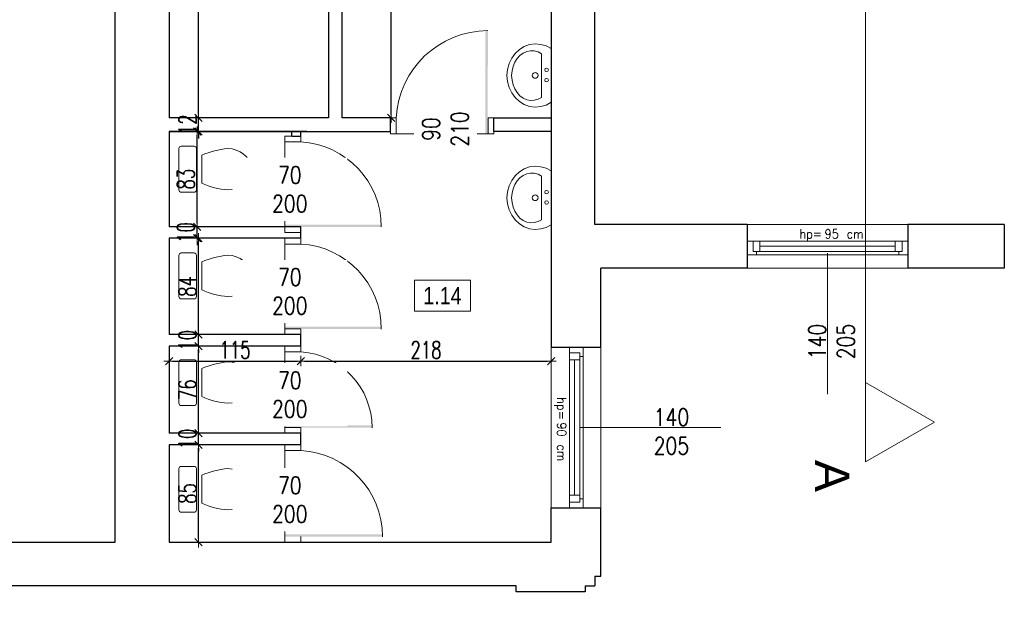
# Model space of a CAD drawing. Header units: millimetres. Extents: x 0 to 111311, y -48878 to -25280.
# Tile 163 of 244: x 98135 to 98994, y -32318 to -31797. Entities that reach past the tile are written whole.
import ezdxf

# ---------------------------------------------------------------- set-up
doc = ezdxf.new("R2010")
doc.units = ezdxf.units.MM
doc.layers.get('Defpoints').update_dxf_attribs({"color": 30})
for name, color, linetype, lineweight in [('0_meble', 8, 'Continuous', 9), ('J opisy', 7, 'Continuous', 9), ('J stolarka_okna', 144, 'Continuous', 0), ('J wymiary', 1, 'Continuous', 9), ('OPIS', 7, 'Continuous', 5), ('sciany', 252, 'Continuous', 30)]:
    doc.layers.add(name, color=color, linetype=linetype, lineweight=lineweight)
doc.styles.add('ADESK2', font='simplex', dxfattribs={"width": 0.7})
doc.styles.add('MtXpl_simplex_shx', font='simplex.shx')
doc.styles.get("Standard").update_dxf_attribs({"font": 'arial.ttf'})
doc.dimstyles.new('1-100', dxfattribs={"dimscale": 1.5, "dimtxt": 10, "dimasz": 2, "dimexe": 1, "dimexo": 1, "dimgap": 1.5, "dimtad": 1, "dimdec": 0, "dimrnd": 0.5, "dimdsep": 46, "dimtxsty": 'ADESK2', "dimblk": 'wymiar', "dimcen": -1, "dimdle": 5, "dimse1": 1, "dimse2": 1, "dimclrd": 256, "dimclre": 256, "dimclrt": 256, "dimadec": 0, "dimazin": 0, "dimtfac": 1, "dimtdec": 0, "dimtix": 1, "dimtmove": 0, "dimatfit": 3, "dimfxl": 20, "dimfxlon": 1, "dimtolj": 1, "dimtzin": 0, "dimarcsym": 0})

# ---------------------------------------------------------------- blocks, each defined once
blk = doc.blocks.new('muszla04')
blk.add_lwpolyline([(0, 40), (11.23, 40, -0.414214), (13.23, 38), (13.23, 2, -0.414214), (11.23, 0), (0, 0, -0.414214), (-2, 2), (-2, 38, -0.414214)], format="xyb", close=True)
at = {"flags": 128}
blk.add_lwpolyline([(40.7, 2), (44.4, 2.31), (47.98, 3.22), (51.31, 4.7), (54.27, 6.7), (56.78, 9.15), (58.74, 11.98), (60.08, 15.07), (60.76, 18.34), (60.76, 21.66), (60.08, 24.93), (58.74, 28.02), (56.78, 30.85), (54.27, 33.3), (51.31, 35.3), (47.98, 36.78), (44.4, 37.69), (40.7, 38)], dxfattribs=at)
blk.add_lwpolyline([(17.92, 32.21), (17.92, 7.79)])
for centre, start, end in [((45.81, -29.75), 94.30913, 114.23108), ((45.81, 69.75), 245.76892, 265.69087)]:
    blk.add_arc(centre, 67.95, start, end)
blk = doc.blocks.new('umywal04')
at = {"flags": 128}
for points in [[(0, 0), (-2.35, -4.36), (-3.75, -9.05), (-4.13, -13.9), (-3.49, -18.73), (-1.85, -23.35), (0.74, -27.6), (4.16, -31.32), (8.31, -34.36), (13.02, -36.62), (18.11, -38.01), (23.4, -38.48), (28.69, -38.01), (33.78, -36.62), (38.49, -34.36), (42.63, -31.32), (46.06, -27.6), (48.64, -23.35), (50.29, -18.73), (50.93, -13.9), (50.55, -9.05), (49.15, -4.36), (46.8, 0)], [(4.27, -8.38), (2.67, -11.42), (1.79, -14.65), (1.67, -17.95), (2.32, -21.21), (3.71, -24.31), (5.79, -27.15), (8.49, -29.63), (11.71, -31.65), (15.34, -33.15), (19.25, -34.07), (23.31, -34.38), (27.36, -34.07), (31.27, -33.15), (34.91, -31.65), (38.13, -29.63), (40.82, -27.15), (42.9, -24.31), (44.29, -21.21), (44.94, -17.95), (44.82, -14.65), (43.95, -11.42), (42.34, -8.38)]]:
    blk.add_lwpolyline(points, dxfattribs=at)
for points in [[(0, 0), (46.8, 0)], [(4.27, -8.38), (42.34, -8.38)]]:
    blk.add_lwpolyline(points)
for centre, radius in [((19.34, -3.97), 1.56), ((28.33, -3.97), 1.56), ((23.48, -13.91), 2.54)]:
    blk.add_circle(centre, radius)
blk = doc.blocks.new('wymiar')
for p, q in [((1.5, 0), (-1.5, 0)), ((1.06, 1.06), (-1.06, -1.06)), ((0, 1.5), (0, -1.5))]:
    blk.add_line(p, q)
blk = doc.blocks.new('*D2466')
at = {"layer": 'Defpoints', "color": 0, "ltscale": 4}
for p in [(98265.64, -32167.28), (98291.41, -32167.28), (98265.64, -32252.28)]:
    blk.add_point(p, dxfattribs=at)
at = {"layer": 'J wymiary', "lineweight": -2}
blk.add_line((98291.41, -32249.28), (98291.41, -32170.28), dxfattribs=at)
at = {"layer": 'J wymiary', "lineweight": -2, "ltscale": 4, "xscale": 3, "yscale": 3, "zscale": 3}
for p, rotation in [((98291.41, -32167.28), 90), ((98291.41, -32252.28), 270)]:
    blk.add_blockref('wymiar', p, dxfattribs=dict(at, rotation=rotation))
at = {"layer": 'J wymiary', "ltscale": 4, "insert": (98281.66, -32209.78), "char_height": 15, "attachment_point": 5, "rotation": 90, "style": 'ADESK2'}
blk.add_mtext('\\A1;85', dxfattribs=at)
blk = doc.blocks.new('*D2467')
at = {"layer": 'Defpoints', "color": 0, "ltscale": 4}
for p in [(98291.41, -32157.28), (98291.41, -32157.28), (98291.41, -32167.28)]:
    blk.add_point(p, dxfattribs=at)
at = {"layer": 'J wymiary', "lineweight": -2}
for p, q in [((98291.41, -32154.28), (98291.41, -32151.28)), ((98291.41, -32167.28), (98291.41, -32157.28)), ((98291.41, -32170.28), (98291.41, -32173.28))]:
    blk.add_line(p, q, dxfattribs=at)
at = {"layer": 'J wymiary', "lineweight": -2, "ltscale": 4, "xscale": 3, "yscale": 3, "zscale": 3}
for p, rotation in [((98291.41, -32157.28), 270), ((98291.41, -32167.28), 90)]:
    blk.add_blockref('wymiar', p, dxfattribs=dict(at, rotation=rotation))
at = {"layer": 'J wymiary', "ltscale": 4, "insert": (98281.66, -32162.28), "char_height": 15, "attachment_point": 5, "rotation": 90, "style": 'ADESK2'}
blk.add_mtext('\\A1;10', dxfattribs=at)
blk = doc.blocks.new('*D2468')
at = {"layer": 'Defpoints', "color": 0, "ltscale": 4}
for p in [(98291.41, -32081.28), (98291.41, -32081.28), (98291.41, -32157.28)]:
    blk.add_point(p, dxfattribs=at)
at = {"layer": 'J wymiary', "lineweight": -2}
blk.add_line((98291.41, -32154.28), (98291.41, -32084.28), dxfattribs=at)
at = {"layer": 'J wymiary', "lineweight": -2, "ltscale": 4, "xscale": 3, "yscale": 3, "zscale": 3}
for p, rotation in [((98291.41, -32081.28), 90), ((98291.41, -32157.28), 270)]:
    blk.add_blockref('wymiar', p, dxfattribs=dict(at, rotation=rotation))
at = {"layer": 'J wymiary', "ltscale": 4, "insert": (98281.66, -32119.28), "char_height": 15, "attachment_point": 5, "rotation": 90, "style": 'ADESK2'}
blk.add_mtext('\\A1;76', dxfattribs=at)
blk = doc.blocks.new('*D2469')
at = {"layer": 'Defpoints', "color": 0, "ltscale": 4}
for p in [(98291.41, -32071.28), (98291.41, -32071.28), (98291.41, -32081.28)]:
    blk.add_point(p, dxfattribs=at)
at = {"layer": 'J wymiary', "lineweight": -2}
for p, q in [((98291.41, -32068.28), (98291.41, -32065.28)), ((98291.41, -32081.28), (98291.41, -32071.28)), ((98291.41, -32084.28), (98291.41, -32087.28))]:
    blk.add_line(p, q, dxfattribs=at)
at = {"layer": 'J wymiary', "lineweight": -2, "ltscale": 4, "xscale": 3, "yscale": 3, "zscale": 3}
for p, rotation in [((98291.41, -32071.28), 270), ((98291.41, -32081.28), 90)]:
    blk.add_blockref('wymiar', p, dxfattribs=dict(at, rotation=rotation))
at = {"layer": 'J wymiary', "ltscale": 4, "insert": (98281.66, -32076.28), "char_height": 15, "attachment_point": 5, "rotation": 90, "style": 'ADESK2'}
blk.add_mtext('\\A1;10', dxfattribs=at)
blk = doc.blocks.new('*D2470')
at = {"layer": 'Defpoints', "color": 0, "ltscale": 4}
for p in [(98291.41, -31987.28), (98291.41, -31987.28), (98291.41, -32071.28)]:
    blk.add_point(p, dxfattribs=at)
at = {"layer": 'J wymiary', "lineweight": -2}
blk.add_line((98291.41, -32068.28), (98291.41, -31990.28), dxfattribs=at)
at = {"layer": 'J wymiary', "lineweight": -2, "ltscale": 4, "xscale": 3, "yscale": 3, "zscale": 3}
for p, rotation in [((98291.41, -31987.28), 90), ((98291.41, -32071.28), 270)]:
    blk.add_blockref('wymiar', p, dxfattribs=dict(at, rotation=rotation))
at = {"layer": 'J wymiary', "ltscale": 4, "insert": (98281.66, -32029.28), "char_height": 15, "attachment_point": 5, "rotation": 90, "style": 'ADESK2'}
blk.add_mtext('\\A1;84', dxfattribs=at)
blk = doc.blocks.new('*D2471')
at = {"layer": 'Defpoints', "color": 0, "ltscale": 4}
for p in [(98290.09, -31977.28), (98291.41, -31977.28), (98291.41, -31987.28)]:
    blk.add_point(p, dxfattribs=at)
at = {"layer": 'J wymiary', "lineweight": -2}
for p, q in [((98290.09, -31974.28), (98290.09, -31971.28)), ((98290.09, -31987.28), (98290.09, -31977.28)), ((98290.09, -31990.28), (98290.09, -31993.28))]:
    blk.add_line(p, q, dxfattribs=at)
at = {"layer": 'J wymiary', "lineweight": -2, "ltscale": 4, "xscale": 3, "yscale": 3, "zscale": 3}
for p, rotation in [((98290.09, -31977.28), 270), ((98290.09, -31987.28), 90)]:
    blk.add_blockref('wymiar', p, dxfattribs=dict(at, rotation=rotation))
at = {"layer": 'J wymiary', "ltscale": 4, "insert": (98280.34, -31982.28), "char_height": 15, "attachment_point": 5, "rotation": 90, "style": 'ADESK2'}
blk.add_mtext('\\A1;10', dxfattribs=at)
blk = doc.blocks.new('*D2472')
at = {"layer": 'Defpoints', "color": 0, "ltscale": 4}
for p in [(98290.09, -31894.28), (98291.41, -31894.28), (98291.41, -31977.28)]:
    blk.add_point(p, dxfattribs=at)
at = {"layer": 'J wymiary', "lineweight": -2}
blk.add_line((98290.09, -31974.28), (98290.09, -31897.28), dxfattribs=at)
at = {"layer": 'J wymiary', "lineweight": -2, "ltscale": 4, "xscale": 3, "yscale": 3, "zscale": 3}
for p, rotation in [((98290.09, -31894.28), 90), ((98290.09, -31977.28), 270)]:
    blk.add_blockref('wymiar', p, dxfattribs=dict(at, rotation=rotation))
at = {"layer": 'J wymiary', "ltscale": 4, "insert": (98280.34, -31935.78), "char_height": 15, "attachment_point": 5, "rotation": 90, "style": 'ADESK2'}
blk.add_mtext('\\A1;83', dxfattribs=at)
blk = doc.blocks.new('*D2473')
at = {"layer": 'Defpoints', "color": 0, "ltscale": 4}
for p in [(98291.41, -31882.28), (98291.41, -31882.28), (98291.41, -31894.28)]:
    blk.add_point(p, dxfattribs=at)
at = {"layer": 'J wymiary', "lineweight": -2}
for p, q in [((98291.41, -31879.28), (98291.41, -31876.28)), ((98291.41, -31894.28), (98291.41, -31882.28)), ((98291.41, -31897.28), (98291.41, -31900.28))]:
    blk.add_line(p, q, dxfattribs=at)
at = {"layer": 'J wymiary', "lineweight": -2, "ltscale": 4, "xscale": 3, "yscale": 3, "zscale": 3}
for p, rotation in [((98291.41, -31882.28), 270), ((98291.41, -31894.28), 90)]:
    blk.add_blockref('wymiar', p, dxfattribs=dict(at, rotation=rotation))
at = {"layer": 'J wymiary', "ltscale": 4, "insert": (98281.66, -31888.28), "char_height": 15, "attachment_point": 5, "rotation": 90, "style": 'ADESK2'}
blk.add_mtext('\\A1;12', dxfattribs=at)
blk = doc.blocks.new('*D2474')
at = {"layer": 'Defpoints', "color": 0, "ltscale": 4}
for p in [(98291.41, -31630.28), (98291.41, -31630.28), (98291.41, -31882.28)]:
    blk.add_point(p, dxfattribs=at)
at = {"layer": 'J wymiary', "lineweight": -2}
blk.add_line((98291.41, -31879.28), (98291.41, -31633.28), dxfattribs=at)
at = {"layer": 'J wymiary', "lineweight": -2, "ltscale": 4, "xscale": 3, "yscale": 3, "zscale": 3}
for p, rotation in [((98291.41, -31630.28), 90), ((98291.41, -31882.28), 270)]:
    blk.add_blockref('wymiar', p, dxfattribs=dict(at, rotation=rotation))
at = {"layer": 'J wymiary', "ltscale": 4, "insert": (98281.66, -31756.28), "char_height": 15, "attachment_point": 5, "rotation": 90, "style": 'ADESK2'}
blk.add_mtext('\\A1;252', dxfattribs=at)
blk = doc.blocks.new('*D2477')
at = {"layer": 'Defpoints', "color": 0, "ltscale": 4}
for p in [(98265.64, -32081.28), (98380.64, -32081.28), (98380.64, -32094.38)]:
    blk.add_point(p, dxfattribs=at)
at = {"layer": 'J wymiary', "lineweight": -2}
blk.add_line((98268.64, -32094.38), (98377.64, -32094.38), dxfattribs=at)
at = {"layer": 'J wymiary', "lineweight": -2, "ltscale": 4, "xscale": 3, "yscale": 3, "zscale": 3, "rotation": 180}
blk.add_blockref('wymiar', (98265.64, -32094.38), dxfattribs=at)
at = {"layer": 'J wymiary', "lineweight": -2, "ltscale": 4, "xscale": 3, "yscale": 3, "zscale": 3}
blk.add_blockref('wymiar', (98380.64, -32094.38), dxfattribs=at)
at = {"layer": 'J wymiary', "ltscale": 4, "insert": (98323.14, -32084.63), "char_height": 15, "attachment_point": 5, "style": 'ADESK2'}
blk.add_mtext('\\A1;115', dxfattribs=at)
blk = doc.blocks.new('*D2478')
at = {"layer": 'Defpoints', "color": 0, "ltscale": 4}
for p in [(98380.64, -32081.28), (98598.64, -32082.28), (98598.64, -32094.38)]:
    blk.add_point(p, dxfattribs=at)
at = {"layer": 'J wymiary', "lineweight": -2}
blk.add_line((98383.64, -32094.38), (98595.64, -32094.38), dxfattribs=at)
at = {"layer": 'J wymiary', "lineweight": -2, "ltscale": 4, "xscale": 3, "yscale": 3, "zscale": 3, "rotation": 180}
blk.add_blockref('wymiar', (98380.64, -32094.38), dxfattribs=at)
at = {"layer": 'J wymiary', "lineweight": -2, "ltscale": 4, "xscale": 3, "yscale": 3, "zscale": 3}
blk.add_blockref('wymiar', (98598.64, -32094.38), dxfattribs=at)
at = {"layer": 'J wymiary', "ltscale": 4, "insert": (98489.64, -32084.63), "char_height": 15, "attachment_point": 5, "style": 'ADESK2'}
blk.add_mtext('\\A1;218', dxfattribs=at)
blk = doc.blocks.new('*D2479')
at = {"layer": 'Defpoints', "color": 0, "ltscale": 4}
for p in [(98416.64, -31630.28), (98459.12, -31630.28), (98416.64, -31882.28)]:
    blk.add_point(p, dxfattribs=at)
at = {"layer": 'J wymiary', "lineweight": -2}
blk.add_line((98459.12, -31879.28), (98459.12, -31633.28), dxfattribs=at)
at = {"layer": 'J wymiary', "lineweight": -2, "ltscale": 4, "xscale": 3, "yscale": 3, "zscale": 3}
for p, rotation in [((98459.12, -31630.28), 90), ((98459.12, -31882.28), 270)]:
    blk.add_blockref('wymiar', p, dxfattribs=dict(at, rotation=rotation))
at = {"layer": 'J wymiary', "ltscale": 4, "insert": (98449.37, -31756.28), "char_height": 15, "attachment_point": 5, "rotation": 90, "style": 'ADESK2'}
blk.add_mtext('\\A1;252', dxfattribs=at)
blk = doc.blocks.new('*D2550')
at = {"layer": 'Defpoints', "color": 0, "ltscale": 4}
for p in [(97608.42, -32251.92), (98641.87, -32252.1), (98641.87, -32470.7)]:
    blk.add_point(p, dxfattribs=at)
at = {"layer": 'J wymiary', "lineweight": -2}
blk.add_line((97611.42, -32470.7), (98638.87, -32470.7), dxfattribs=at)
at = {"layer": 'J wymiary', "lineweight": -2, "ltscale": 4, "xscale": 3, "yscale": 3, "zscale": 3, "rotation": 180}
blk.add_blockref('wymiar', (97608.42, -32470.7), dxfattribs=at)
at = {"layer": 'J wymiary', "lineweight": -2, "ltscale": 4, "xscale": 3, "yscale": 3, "zscale": 3}
blk.add_blockref('wymiar', (98641.87, -32470.7), dxfattribs=at)
at = {"layer": 'J wymiary', "ltscale": 4, "insert": (98125.14, -32460.95), "char_height": 15, "attachment_point": 5, "style": 'ADESK2'}
blk.add_mtext('\\A1;1034', dxfattribs=at)
blk = doc.blocks.new('*D2552')
at = {"layer": 'Defpoints', "color": 0, "ltscale": 4}
for p in [(98769.64, -32007.16), (98909.64, -32007.78), (98909.64, -32470.7)]:
    blk.add_point(p, dxfattribs=at)
at = {"layer": 'J wymiary', "lineweight": -2, "ltscale": 4}
blk.add_line((98772.64, -32470.7), (98906.64, -32470.7), dxfattribs=at)
at = {"layer": 'J wymiary', "lineweight": -2, "ltscale": 4, "xscale": 3, "yscale": 3, "zscale": 3, "rotation": 180}
blk.add_blockref('wymiar', (98769.64, -32470.7), dxfattribs=at)
at = {"layer": 'J wymiary', "lineweight": -2, "ltscale": 4, "xscale": 3, "yscale": 3, "zscale": 3}
blk.add_blockref('wymiar', (98909.64, -32470.7), dxfattribs=at)
at = {"layer": 'J wymiary', "ltscale": 4, "insert": (98839.64, -32460.95), "char_height": 15, "attachment_point": 5, "style": 'ADESK2'}
blk.add_mtext('\\A1;140', dxfattribs=at)
blk = doc.blocks.new('*D2553')
at = {"layer": 'Defpoints', "color": 0, "ltscale": 4}
for p in [(98909.64, -32007.78), (98993.64, -32007.78), (98993.64, -32470.7)]:
    blk.add_point(p, dxfattribs=at)
at = {"layer": 'J wymiary', "lineweight": -2, "ltscale": 4}
blk.add_line((98912.64, -32470.7), (98990.64, -32470.7), dxfattribs=at)
at = {"layer": 'J wymiary', "lineweight": -2, "ltscale": 4, "xscale": 3, "yscale": 3, "zscale": 3, "rotation": 180}
blk.add_blockref('wymiar', (98909.64, -32470.7), dxfattribs=at)
at = {"layer": 'J wymiary', "lineweight": -2, "ltscale": 4, "xscale": 3, "yscale": 3, "zscale": 3}
blk.add_blockref('wymiar', (98993.64, -32470.7), dxfattribs=at)
at = {"layer": 'J wymiary', "ltscale": 4, "insert": (98951.64, -32460.95), "char_height": 15, "attachment_point": 5, "style": 'ADESK2'}
blk.add_mtext('\\A1;84', dxfattribs=at)
blk = doc.blocks.new('*D2554')
at = {"layer": 'Defpoints', "color": 0, "ltscale": 4}
for p in [(98993.64, -32007.78), (99133.64, -32007.16), (99133.64, -32470.7)]:
    blk.add_point(p, dxfattribs=at)
at = {"layer": 'J wymiary', "lineweight": -2, "ltscale": 4}
blk.add_line((98996.64, -32470.7), (99130.64, -32470.7), dxfattribs=at)
at = {"layer": 'J wymiary', "lineweight": -2, "ltscale": 4, "xscale": 3, "yscale": 3, "zscale": 3, "rotation": 180}
blk.add_blockref('wymiar', (98993.64, -32470.7), dxfattribs=at)
at = {"layer": 'J wymiary', "lineweight": -2, "ltscale": 4, "xscale": 3, "yscale": 3, "zscale": 3}
blk.add_blockref('wymiar', (99133.64, -32470.7), dxfattribs=at)
at = {"layer": 'J wymiary', "ltscale": 4, "insert": (99063.64, -32460.95), "char_height": 15, "attachment_point": 5, "style": 'ADESK2'}
blk.add_mtext('\\A1;140', dxfattribs=at)
blk = doc.blocks.new('*D2575')
at = {"layer": 'Defpoints', "color": 0, "ltscale": 4}
for p in [(96955.64, -30487.28), (102325.87, -30487.28), (102325.87, -32598.18)]:
    blk.add_point(p, dxfattribs=at)
at = {"layer": 'J wymiary', "lineweight": -2, "ltscale": 4}
blk.add_line((96958.64, -32598.18), (102322.87, -32598.18), dxfattribs=at)
at = {"layer": 'J wymiary', "lineweight": -2, "ltscale": 4, "xscale": 3, "yscale": 3, "zscale": 3, "rotation": 180}
blk.add_blockref('wymiar', (96955.64, -32598.18), dxfattribs=at)
at = {"layer": 'J wymiary', "lineweight": -2, "ltscale": 4, "xscale": 3, "yscale": 3, "zscale": 3}
blk.add_blockref('wymiar', (102325.87, -32598.18), dxfattribs=at)
at = {"layer": 'J wymiary', "ltscale": 4, "insert": (99640.76, -32588.43), "char_height": 15, "attachment_point": 5, "style": 'ADESK2'}
blk.add_mtext('\\A1;5370', dxfattribs=at)
blk = doc.blocks.new('*D2623')
at = {"layer": 'Defpoints', "color": 0, "ltscale": 4}
for p in [(98604.63, -27461.28), (102282.28, -32298.51), (102777.66, -32298.51)]:
    blk.add_point(p, dxfattribs=at)
at = {"layer": 'J wymiary', "lineweight": -2}
blk.add_line((102777.66, -27464.28), (102777.66, -32295.51), dxfattribs=at)
at = {"layer": 'J wymiary', "lineweight": -2, "ltscale": 4, "xscale": 3, "yscale": 3, "zscale": 3}
for p, rotation in [((102777.66, -27461.28), 90), ((102777.66, -32298.51), 270)]:
    blk.add_blockref('wymiar', p, dxfattribs=dict(at, rotation=rotation))
at = {"layer": 'J wymiary', "ltscale": 4, "insert": (102767.91, -29879.9), "char_height": 15, "attachment_point": 5, "rotation": 90, "style": 'ADESK2'}
blk.add_mtext('\\A1;4837', dxfattribs=at)
blk = doc.blocks.new('*D2943')
at = {"layer": 'Defpoints', "color": 0, "ltscale": 4}
for p in [(98641.87, -32013.28), (98769.64, -32013.28), (98641.87, -32468.45)]:
    blk.add_point(p, dxfattribs=at)
at = {"layer": 'J wymiary', "lineweight": -2, "ltscale": 4}
blk.add_line((98766.64, -32468.45), (98644.87, -32468.45), dxfattribs=at)
at = {"layer": 'J wymiary', "lineweight": -2, "ltscale": 4, "xscale": 3, "yscale": 3, "zscale": 3, "rotation": 180}
blk.add_blockref('wymiar', (98641.87, -32468.45), dxfattribs=at)
at = {"layer": 'J wymiary', "lineweight": -2, "ltscale": 4, "xscale": 3, "yscale": 3, "zscale": 3}
blk.add_blockref('wymiar', (98769.64, -32468.45), dxfattribs=at)
at = {"layer": 'J wymiary', "ltscale": 4, "insert": (98705.76, -32458.7), "char_height": 15, "attachment_point": 5, "style": 'ADESK2'}
blk.add_mtext('\\A1;128', dxfattribs=at)

msp = doc.modelspace()

# ---------------------------------------------------------------- linework, layer by layer
at = {"layer": 'J opisy'}
for p, q in [((98502.216, -31866.618), (98502.216, -31916.618)), ((98396.31, -31940.284), (98346.31, -31940.284)), ((98396.31, -32029.284), (98346.31, -32029.284)), ((98396.31, -32119.284), (98346.31, -32119.284)), ((98396.31, -32210.856), (98346.31, -32210.856))]:
    msp.add_line(p, q, dxfattribs=at)
at = {"layer": 'J opisy', "linetype": 'Continuous', "lineweight": 9}
for p, q in [((98872.758, -31956.092), (98872.758, -32182.301)), ((98839.644, -32000.284), (98839.644, -32123.284)), ((98623.644, -32152.284), (98746.644, -32152.284))]:
    msp.add_line(p, q, dxfattribs=at)
at = {"layer": 'J stolarka_okna'}
for p, q in [((98458.644, -31896.284), (98458.644, -31882.284)), ((98458.644, -31882.284), (98463.644, -31882.284)), ((98463.644, -31896.284), (98463.644, -31882.284)), ((98543.644, -31896.284), (98543.644, -31882.284)), ((98543.644, -31882.284), (98548.644, -31882.284)), ((98548.644, -31896.284), (98548.644, -31882.284)), ((98463.644, -31896.284), (98458.644, -31896.284)), ((98543.644, -31896.284), (98463.644, -31896.284)), ((98548.644, -31896.284), (98543.644, -31896.284)), ((98366.644, -31903.284), (98366.644, -31898.284)), ((98380.644, -31898.284), (98366.644, -31898.284)), ((98366.644, -31977.284), (98366.644, -31903.284)), ((98366.644, -31903.284), (98380.644, -31903.284)), ((98380.644, -31898.284), (98380.644, -31903.284)), ((98366.644, -31982.284), (98366.644, -31977.284)), ((98366.644, -31982.284), (98380.644, -31982.284)), ((98380.644, -31977.284), (98380.644, -31982.284)), ((98366.644, -31992.284), (98366.644, -31987.284)), ((98380.644, -31987.284), (98366.644, -31987.284)), ((98366.644, -32066.284), (98366.644, -31992.284)), ((98366.644, -31992.284), (98380.644, -31992.284)), ((98380.644, -31987.284), (98380.644, -31992.284)), ((98366.644, -32071.284), (98366.644, -32066.284)), ((98366.644, -32066.284), (98380.644, -32066.284)), ((98380.644, -32066.284), (98380.644, -32071.284)), ((98366.644, -32071.284), (98380.644, -32071.284)), ((98366.644, -32086.284), (98366.644, -32081.284)), ((98380.644, -32081.284), (98366.644, -32081.284)), ((98366.644, -32086.284), (98366.644, -32152.284)), ((98366.644, -32086.284), (98380.644, -32086.284)), ((98380.644, -32081.284), (98380.644, -32086.284)), ((98366.644, -32157.284), (98366.644, -32152.284)), ((98380.644, -32152.284), (98366.644, -32152.284)), ((98380.644, -32152.284), (98380.644, -32157.284)), ((98366.644, -32157.284), (98380.644, -32157.284)), ((98366.644, -32167.284), (98380.644, -32167.284)), ((98366.644, -32172.284), (98366.644, -32167.284)), ((98366.644, -32172.284), (98380.644, -32172.284)), ((98366.644, -32172.284), (98366.644, -32247.284)), ((98380.644, -32167.284), (98380.644, -32172.284)), ((98366.644, -32252.284), (98366.644, -32247.284)), ((98380.644, -32247.284), (98380.644, -32252.284)), ((98366.644, -32252.284), (98380.644, -32252.284))]:
    msp.add_line(p, q, dxfattribs=at)
at = {"layer": 'J stolarka_okna', "linetype": 'Continuous', "lineweight": 9}
for p, q in [((98769.644, -31975.284), (98909.644, -31975.284)), ((98909.644, -31989.784), (98769.644, -31989.784)), ((98774.644, -31989.784), (98774.644, -31995.784)), ((98780.644, -31989.784), (98780.644, -31998.784)), ((98898.644, -31998.784), (98898.644, -31989.784)), ((98904.644, -31995.784), (98904.644, -31989.784)), ((98774.644, -31995.784), (98774.644, -31998.784)), ((98774.644, -31998.784), (98780.644, -31998.784)), ((98777.644, -31998.784), (98777.644, -32001.784)), ((98898.644, -31994.284), (98780.644, -31994.284)), ((98780.644, -31998.784), (98898.644, -31998.784)), ((98898.644, -31998.784), (98904.644, -31998.784)), ((98901.644, -31998.784), (98901.644, -32001.784)), ((98904.644, -31995.784), (98904.644, -31998.784)), ((98769.644, -32001.784), (98909.644, -32001.784)), ((98909.644, -32013.284), (98769.644, -32013.284)), ((98598.644, -32222.284), (98598.644, -32082.284)), ((98614.644, -32082.284), (98614.644, -32222.284)), ((98626.644, -32222.284), (98626.644, -32082.284)), ((98641.87, -32082.284), (98641.87, -32222.284)), ((98620.644, -32087.284), (98614.644, -32087.284)), ((98623.644, -32093.284), (98614.644, -32093.284)), ((98619.144, -32093.284), (98619.144, -32211.284)), ((98620.644, -32087.284), (98623.644, -32087.284)), ((98623.644, -32093.284), (98623.644, -32087.284)), ((98623.644, -32090.284), (98626.644, -32090.284)), ((98623.644, -32211.284), (98623.644, -32093.284)), ((98614.644, -32211.284), (98623.644, -32211.284)), ((98623.644, -32217.284), (98623.644, -32211.284)), ((98623.644, -32214.284), (98626.644, -32214.284)), ((98614.644, -32217.284), (98620.644, -32217.284)), ((98620.644, -32217.284), (98623.644, -32217.284))]:
    msp.add_line(p, q, dxfattribs=at)
at = {"layer": 'J stolarka_okna'}
for centre, radius, start, end in [((98543.54, -31886.28), 79.996, 90, 177.136758), ((98376.397, -31977.409), 74.247, 0, 86.720915), ((98376.397, -32066.409), 74.247, 0, 86.720915), ((98376.381, -32152.409), 66.263, 0, 86.311697), ((98376.399, -32247.409), 75.245, 0, 86.765772)]:
    msp.add_arc(centre, radius, start, end, dxfattribs=at)
for points in [[(98541.414, -31806.284), (98543.54, -31806.284), (98541.414, -31896.284), (98543.414, -31896.284)], [(98450.644, -31975.284), (98450.644, -31977.409), (98366.644, -31975.284), (98366.644, -31977.284)], [(98450.644, -32064.284), (98450.644, -32066.409), (98366.644, -32064.284), (98366.644, -32066.284)], [(98442.644, -32150.284), (98442.644, -32152.409), (98366.644, -32150.284), (98366.644, -32152.284)], [(98451.644, -32245.284), (98451.644, -32247.409), (98366.644, -32245.284), (98366.644, -32247.284)]]:
    msp.add_solid(points, dxfattribs=at)
at = {"layer": 'OPIS'}
msp.add_line((98872.758, -30237.397), (98872.758, -31956.092), dxfattribs=at)
for points in [[(98528.285, -32050.761), (98479.535, -32050.761), (98479.535, -32023.886), (98528.285, -32023.886)], [(98932.758, -32147.66), (98872.758, -32182.301), (98872.758, -32113.019)]]:
    msp.add_lwpolyline(points, close=True, dxfattribs=at)
at = {"layer": 'sciany'}
for p, q in [((98636.644, -31975.284), (98636.644, -31395.284)), ((98218.644, -32252.284), (98218.644, -31570.284)), ((98404.644, -31630.284), (98404.644, -31882.284)), ((98416.644, -31882.284), (98416.644, -31630.284)), ((98598.644, -31630.284), (98598.644, -32082.284)), ((98265.644, -31663.284), (98265.644, -31882.284)), ((98404.644, -31882.284), (98265.644, -31882.284)), ((98458.644, -31882.284), (98416.644, -31882.284)), ((98458.644, -31894.284), (98458.644, -31882.284)), ((98548.644, -31894.284), (98548.644, -31882.284)), ((98548.644, -31882.284), (98598.644, -31882.284)), ((98265.644, -31894.284), (98458.644, -31894.284)), ((98385.644, -31894.284), (98265.644, -31894.284)), ((98265.644, -31894.284), (98265.644, -31977.284)), ((98372.644, -31898.284), (98372.644, -31894.284)), ((98380.644, -31898.284), (98380.644, -31894.284)), ((98598.644, -31894.284), (98548.644, -31894.284)), ((98372.644, -31898.284), (98380.644, -31898.284)), ((98380.644, -31977.284), (98265.644, -31977.284)), ((98380.644, -31987.284), (98380.644, -31977.284)), ((98769.644, -31975.284), (98636.644, -31975.284)), ((98769.644, -31975.284), (98769.644, -32013.284)), ((98993.644, -31975.284), (98909.644, -31975.284)), ((98909.644, -31975.284), (98909.644, -32013.284)), ((98993.644, -31975.284), (98993.644, -32013.284)), ((98380.644, -31987.284), (98265.644, -31987.284)), ((98265.644, -31987.284), (98265.644, -32071.284)), ((98769.644, -32013.284), (98641.87, -32013.284)), ((98641.87, -32082.284), (98641.87, -32013.284)), ((98993.644, -32013.284), (98909.644, -32013.284)), ((98380.644, -32071.284), (98265.644, -32071.284)), ((98380.644, -32081.284), (98380.644, -32071.284)), ((98380.644, -32081.284), (98265.644, -32081.284)), ((98265.644, -32081.284), (98265.644, -32157.284)), ((98598.644, -32082.284), (98641.87, -32082.284)), ((98380.644, -32157.284), (98265.644, -32157.284)), ((98380.644, -32157.284), (98265.644, -32157.284)), ((98380.644, -32167.284), (98380.644, -32157.284)), ((98380.644, -32167.284), (98265.644, -32167.284)), ((98265.644, -32167.284), (98265.644, -32252.284)), ((98598.644, -32252.284), (98598.644, -32222.284)), ((98598.644, -32222.284), (98641.87, -32222.284)), ((98641.87, -32281.919), (98641.87, -32222.284)), ((98265.644, -32247.284), (98265.644, -32252.284)), ((97663.644, -32252.284), (98218.644, -32252.284)), ((98265.644, -32252.284), (98598.644, -32252.284)), ((98636.644, -32281.919), (98636.644, -32290.284)), ((98636.644, -32281.919), (98641.87, -32281.919)), ((98568.279, -32290.284), (97682.009, -32290.284)), ((98568.279, -32295.51), (98568.279, -32290.284)), ((98628.279, -32290.284), (98636.644, -32290.284)), ((98628.279, -32290.284), (98628.279, -32295.51)), ((98628.279, -32295.51), (98568.279, -32295.51))]:
    msp.add_line(p, q, dxfattribs=at)

# ---------------------------------------------------------------- block references
at = {"layer": '0_meble', "xscale": -1, "rotation": 270}
for p in [(98598.644, -31868.763), (98598.644, -31975.423)]:
    msp.add_blockref('umywal04', p, dxfattribs=at)
at = {"layer": '0_meble'}
for p in [(98276.273, -31947.111, 0), (98276.273, -32040.111, 0), (98276.273, -32133.111, 0), (98276.273, -32226.111, 0)]:
    msp.add_blockref('muszla04', p, dxfattribs=at)

# ---------------------------------------------------------------- texts
at = {"layer": 'J opisy', "style": 'MtXpl_simplex_shx', "width": 0.9}
for s, p in [('hp=', (98815.07, -31987.44)), ('95', (98837.013, -31987.44)), ('cm', (98856.213, -31987.44))]:
    msp.add_text(s, height=8, dxfattribs=at).set_placement(p)
for s, p in [('hp=', (98603.906, -32125.829)), ('90', (98603.906, -32147.772)), ('cm', (98603.906, -32166.972))]:
    msp.add_text(s, height=8, rotation=270, dxfattribs=at).set_placement(p)
at = {"layer": 'J opisy', "insert": (98843.074, -32077.319), "char_height": 15, "width": 30.20626, "attachment_point": 5, "rotation": 90, "line_spacing_factor": 0.771429}
msp.add_mtext('\\pxsm1;{\\Fsimplex|c238;\\W0.8;140\\Fsimplex|c0;\\P\\Fsimplex|c238;205}', dxfattribs=at)
at = {"layer": 'J opisy', "insert": (98703.511, -32155.714), "char_height": 15, "width": 30.20626, "attachment_point": 5, "line_spacing_factor": 0.771429}
msp.add_mtext('\\pxsm1;{\\Fsimplex|c238;\\W0.8;140\\Fsimplex|c0;\\P\\Fsimplex|c238;205}', dxfattribs=at)
at = {"layer": 'OPIS', "insert": (98503.91, -32037.324), "char_height": 15, "width": 48.75, "attachment_point": 5, "line_spacing_factor": 0.857143}
msp.add_mtext('{\\fArial Narrow|b0|i0|c238|p34;1.14}', dxfattribs=at)
at = {"layer": 'OPIS', "insert": (98843.696, -32194.459), "char_height": 30, "width": 162.4495, "attachment_point": 5, "rotation": 270}
msp.add_mtext('A', dxfattribs=at)

# ---------------------------------------------------------------- dimensions: what is measured, and where the dimension line sits
at = {"layer": 'J wymiary'}
dim = msp.add_linear_dim(base=(102777.657, -32298.51), p1=(98604.626, -27461.284), p2=(102282.279, -32298.51), angle=90, dimstyle='1-100', override={"dimblk": 'wymiar'}, dxfattribs=at)
dim.commit()
dim.dimension.update_dxf_attribs({"geometry": '*D2623', "text_midpoint": (102767.907, -29879.897)})
for base, p1, p2, picture, middle in [((98291.41, -31630.284), (98291.41, -31882.284), (98291.41, -31630.284), '*D2474', (98281.66, -31756.284)), ((98459.122, -31630.284), (98416.644, -31882.284), (98416.644, -31630.284), '*D2479', (98449.372, -31756.284)), ((98291.41, -31882.284), (98291.41, -31894.284), (98291.41, -31882.284), '*D2473', (98281.66, -31888.284)), ((98290.091, -31894.284), (98291.41, -31977.284), (98291.41, -31894.284), '*D2472', (98280.341, -31935.784)), ((98290.091, -31977.284), (98291.41, -31987.284), (98291.41, -31977.284), '*D2471', (98280.341, -31982.284)), ((98291.41, -31987.284), (98291.41, -32071.284), (98291.41, -31987.284), '*D2470', (98281.66, -32029.284)), ((98291.41, -32071.284), (98291.41, -32081.284), (98291.41, -32071.284), '*D2469', (98281.66, -32076.284)), ((98291.41, -32081.284), (98291.41, -32157.284), (98291.41, -32081.284), '*D2468', (98281.66, -32119.284)), ((98291.41, -32157.284), (98291.41, -32167.284), (98291.41, -32157.284), '*D2467', (98281.66, -32162.284)), ((98291.41, -32167.284), (98265.644, -32252.284), (98265.644, -32167.284), '*D2466', (98281.66, -32209.784))]:
    dim = msp.add_linear_dim(base=base, p1=p1, p2=p2, angle=90, dimstyle='1-100', dxfattribs=at)
    dim.commit()
    dim.dimension.update_dxf_attribs({"geometry": picture, "text_midpoint": middle})
at = {"layer": 'J wymiary', "ltscale": 4}
for base, p1, p2, override, picture, middle in [((98909.644, -32470.704), (98769.644, -32007.158), (98909.644, -32007.781), {"dimtmove": 1}, '*D2552', (98839.644, -32460.954)), ((98993.644, -32470.704), (98909.644, -32007.781), (98993.644, -32007.781), {"dimtmove": 1}, '*D2553', (98951.644, -32460.954)), ((99133.644, -32470.704), (98993.644, -32007.781), (99133.644, -32007.158), {"dimtmove": 1}, '*D2554', (99063.644, -32460.954)), ((98641.87, -32468.454), (98769.644, -32013.284), (98641.87, -32013.284), {"dimblk": 'wymiar', "dimtmove": 1}, '*D2943', (98705.757, -32458.704))]:
    dim = msp.add_linear_dim(base=base, p1=p1, p2=p2, dimstyle='1-100', override=override, dxfattribs=at)
    dim.commit()
    dim.dimension.update_dxf_attribs({"geometry": picture, "text_midpoint": middle})
at = {"layer": 'J wymiary'}
dim = msp.add_linear_dim(base=(98641.87, -32470.704), p1=(97608.417, -32251.919), p2=(98641.87, -32252.101), dimstyle='1-100', override={"dimblk": 'wymiar'}, dxfattribs=at)
dim.commit()
dim.dimension.update_dxf_attribs({"geometry": '*D2550', "text_midpoint": (98125.144, -32460.954)})

# ---------------------------------------------------------------- next in the draw order: texts
at = {"layer": 'J opisy', "char_height": 15, "width": 85.22639, "attachment_point": 5, "line_spacing_factor": 0.771429, "bg_fill": 2}
for s, insert, rotation in [('\\pxsm1;{\\Fsimplex|c238;\\W0.8;90\\P210}', (98506.547, -31892.051), 89.995455), ('\\pxsm1;{\\Fsimplex.shx|c238;\\W0.8;70\\P200}', (98370.876, -31944.615), 359.995455), ('\\pxsm1;{\\Fsimplex.shx|c238;\\W0.8;70\\P200}', (98370.876, -32033.615), 359.995455), ('\\pxsm1;{\\Fsimplex.shx|c238;\\W0.8;70\\P200}', (98370.876, -32123.615), 359.995455), ('\\pxsm1;{\\Fsimplex.shx|c238;\\W0.8;70\\P200}', (98370.876, -32215.187), 359.995455)]:
    msp.add_mtext(s, dxfattribs=dict(at, insert=insert, rotation=rotation))

# ---------------------------------------------------------------- next in the draw order: dimensions: what is measured, and where the dimension line sits
at = {"layer": 'J wymiary', "ltscale": 4}
dim = msp.add_linear_dim(base=(102325.87, -32598.181), p1=(96955.644, -30487.284), p2=(102325.87, -30487.284), dimstyle='1-100', override={"dimblk": 'wymiar', "dimtmove": 1}, dxfattribs=at)
dim.commit()
dim.dimension.update_dxf_attribs({"geometry": '*D2575', "text_midpoint": (99640.757, -32588.431)})
at = {"layer": 'J wymiary'}
for base, p1, p2, picture, middle in [((98380.644, -32094.385), (98265.644, -32081.284), (98380.644, -32081.284), '*D2477', (98323.144, -32084.635)), ((98598.644, -32094.385), (98380.644, -32081.284), (98598.644, -32082.284), '*D2478', (98489.644, -32084.635))]:
    dim = msp.add_linear_dim(base=base, p1=p1, p2=p2, dimstyle='1-100', dxfattribs=at)
    dim.commit()
    dim.dimension.update_dxf_attribs({"geometry": picture, "text_midpoint": middle})

doc.saveas('drawing.dxf')
